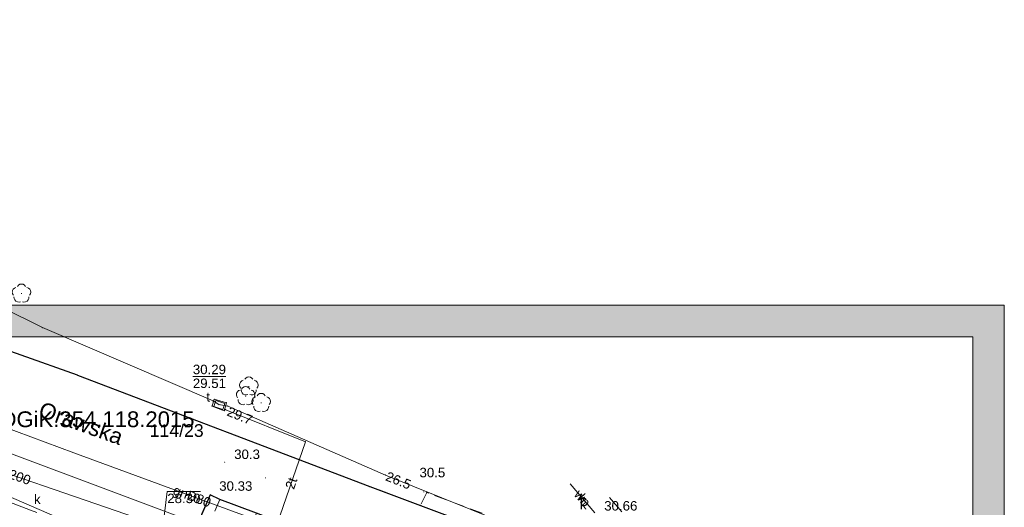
# Model space of a CAD drawing. Extents: x 5468194 to 5468404, y 5919486 to 5919674.
# Tile 15 of 15: x 5468326 to 5468404, y 5919621 to 5919660. Entities that reach past the tile are written whole.
import ezdxf
from ezdxf.enums import TextEntityAlignment as Align

# ---------------------------------------------------------------- set-up
doc = ezdxf.new("R2010")
doc.units = 0
doc.header["$PDSIZE"] = 0.75
doc.linetypes.add('PRZER2-1', pattern=[3, 2, -1])
doc.linetypes.add('PRZER3-1', pattern=[4, 3, -1])
doc.layers.get('0').update_dxf_attribs({"color": 253, "linetype": 'CONTINUOUS', "lineweight": 13})
for name, color, linetype, lineweight in [('GELULI_O', 253, 'PRZER3-1', 18), ('GESDZI', 30, 'CONTINUOUS', 18), ('GESDZI_O', 30, 'CONTINUOUS', 18), ('GOSRBG', 253, 'CONTINUOUS', 18), ('GOSRBG_O', 253, 'CONTINUOUS', 18), ('GSLKRW', 253, 'CONTINUOUS', 25), ('GSPPRB', 253, 'CONTINUOUS', 20), ('GSPRDL', 253, 'CONTINUOUS', 18), ('GSPWPN', 253, 'CONTINUOUS', 13), ('GSPWPN_O', 253, 'CONTINUOUS', 13), ('GSPWPS', 253, 'CONTINUOUS', 13), ('GSPWPS_O', 253, 'CONTINUOUS', 13), ('GSSKOA', 253, 'PRZER3-1', 18), ('GSSKOD', 253, 'PRZER2-1', 18), ('GULGPR', 253, 'CONTINUOUS', 18), ('GULGPR_O', 253, 'CONTINUOUS', 18), ('GULKPR', 253, 'CONTINUOUS', 18), ('GULKPR_O', 253, 'CONTINUOUS', 18), ('GULTPR', 253, 'CONTINUOUS', 18), ('GULTPR_O', 253, 'CONTINUOUS', 18), ('GULWPR', 253, 'CONTINUOUS', 18), ('GULWPR_O', 253, 'CONTINUOUS', 18), ('GUPIWZ', 253, 'CONTINUOUS', 18), ('GUPIWZ_O', 253, 'CONTINUOUS', 18), ('GUPPRZ', 253, 'CONTINUOUS', 18), ('GUPPRZ_O', 253, 'CONTINUOUS', 18), ('GUSIKP', 253, 'CONTINUOUS', 18), ('ZZ_ramka', 250, 'CONTINUOUS', 13)]:
    doc.layers.add(name, color=color, linetype=linetype, lineweight=lineweight)
doc.styles.add('GEO-INFO', font='arial.ttf')

# ---------------------------------------------------------------- blocks, each defined once
blk = doc.blocks.new('POINT')
at = {"color": 0}
blk.add_point((0, 0), dxfattribs=at)
blk = doc.blocks.new('KOLO')
blk.add_hatch(color=0).paths.add_polyline_path([(-0.5, 0), (-0.482963, -0.12941), (-0.433013, -0.25), (-0.353553, -0.353553), (-0.25, -0.433013), (-0.12941, -0.482963), (0, -0.5), (0.12941, -0.482963), (0.25, -0.433013), (0.353553, -0.353553), (0.433013, -0.25), (0.482963, -0.12941), (0.5, 0), (0.482963, 0.12941), (0.433013, 0.25), (0.353553, 0.353553), (0.25, 0.433013), (0.12941, 0.482963), (0, 0.5), (-0.12941, 0.482963), (-0.25, 0.433013), (-0.353553, 0.353553), (-0.433013, 0.25), (-0.482963, 0.12941)])
blk = doc.blocks.new('PROSTOKAT1_5-1_PELNY')
at = {"color": 0}
blk.add_lwpolyline([(0.75, -0.5), (-0.75, -0.5), (-0.75, 0.5), (0.75, 0.5)], close=True, dxfattribs=at)
blk = doc.blocks.new('SPDLP')
blk.add_hatch(color=0).paths.add_polyline_path([(0, -0.09), (0.027812, -0.085595), (0.052901, -0.072812), (0.072812, -0.052901), (0.085595, -0.027812), (0.09, 0), (0.085595, 0.027812), (0.072812, 0.052901), (0.052901, 0.072812), (0.027812, 0.085595), (0, 0.09), (-0.027812, 0.085595), (-0.052901, 0.072812), (-0.072812, 0.052901), (-0.085595, 0.027812), (-0.09, 0), (-0.085595, -0.027812), (-0.072812, -0.052901), (-0.052901, -0.072812), (-0.027812, -0.085595)])
at = {"color": 0}
for points in [[(-1.271938, -0.268652), (-1.40916, -0.048001), (-1.462858, 0.20623), (-1.426585, 0.463525), (-1.304695, 0.693003), (-1.11182, 0.867117), (-0.871109, 0.964971)], [(-0.648554, 1.126667), (-0.481106, 1.325358), (-0.255912, 1.454989), (0, 1.5), (0.255912, 1.454989), (0.481106, 1.325358), (0.648554, 1.126667)], [(0.871109, 0.964971), (1.11182, 0.867117), (1.304695, 0.693003), (1.426585, 0.463525), (1.462858, 0.20623), (1.40916, -0.048001), (1.271938, -0.268652)], [(-0.137547, -1.292703), (-0.389802, -1.355024), (-0.648184, -1.327532), (-0.881678, -1.213525), (-1.062258, -1.026689), (-1.168249, -0.78945), (-1.186929, -0.530282)], [(1.186929, -0.530282), (1.168249, -0.78945), (1.062258, -1.026689), (0.881678, -1.213525), (0.648184, -1.327532), (0.389802, -1.355024), (0.137547, -1.292703)]]:
    blk.add_lwpolyline(points, dxfattribs=at)

msp = doc.modelspace()

# ---------------------------------------------------------------- hatches: boundary and pattern name
at = {"layer": 'ZZ_ramka', "true_color": 0xffffff}
h = msp.add_hatch(color=7, dxfattribs=at)
h.paths.add_polyline_path([(5468401.523, 5919491.204), (5468201.523, 5919491.204), (5468201.523, 5919634.704), (5468401.523, 5919634.704)], flags=16)
h.paths.add_polyline_path([(5468194.023, 5919637.204), (5468404.023, 5919637.204), (5468404.023, 5919488.704), (5468194.023, 5919488.704)])

# ---------------------------------------------------------------- linework, layer by layer
at = {"layer": 'GESDZI', "linetype": 'Continuous', "lineweight": 18, "elevation": 10.22}
for points in [[(5468275.114, 5919656.356), (5468275.54, 5919655.03), (5468276.59, 5919652.23), (5468277.95, 5919649.56), (5468279.68, 5919646.93), (5468281.69, 5919644.67), (5468283.94, 5919642.67), (5468286.47, 5919640.95), (5468289.38, 5919639.2), (5468295.57, 5919636.55), (5468302.78, 5919633.88), (5468315.05, 5919629.35), (5468371.88, 5919608.07), (5468381.59, 5919595.7), (5468386.34, 5919605.41), (5468396.01, 5919601.52), (5468401.165, 5919609.409)], [(5468342.3, 5919490.53), (5468380.89, 5919593.82), (5468381.59, 5919595.7), (5468371.88, 5919608.07), (5468315.05, 5919629.35), (5468302.78, 5919633.88), (5468295.57, 5919636.55), (5468289.38, 5919639.2), (5468286.47, 5919640.95), (5468283.94, 5919642.67), (5468281.69, 5919644.67), (5468279.68, 5919646.93), (5468277.95, 5919649.56), (5468276.59, 5919652.23), (5468275.54, 5919655.03), (5468275.114, 5919656.356)]]:
    msp.add_lwpolyline(points, dxfattribs=at)
at = {"layer": 'GOSRBG', "linetype": 'Continuous', "lineweight": 18, "elevation": 10.04}
msp.add_lwpolyline([(5468265.344, 5919659.794), (5468259.784, 5919650.547), (5468390.529, 5919593.714), (5468400.349, 5919607.998), (5468401.028, 5919609.037)], dxfattribs=at)
at = {"layer": 'GSLKRW', "linetype": 'Continuous', "lineweight": 25, "elevation": 10.18}
for points in [[(5468330.71, 5919631.68), (5468321.79, 5919634.83), (5468311.38, 5919638.76), (5468302.387, 5919642.355), (5468294.582, 5919645.29), (5468293.104, 5919646.02), (5468291.447, 5919646.863), (5468289.758, 5919647.853), (5468288.633, 5919648.638), (5468287.431, 5919649.628), (5468285.758, 5919651.331), (5468284.942, 5919652.263), (5468284.399, 5919653.089)], [(5468330.71, 5919631.68), (5468353.84, 5919622.86)], [(5468351.382, 5919615.744), (5468351.471, 5919616.339), (5468351.358, 5919616.799), (5468351.009, 5919617.364), (5468350.785, 5919617.88), (5468350.358, 5919618.385), (5468349.582, 5919618.957), (5468344.87, 5919620.74), (5468341.98, 5919621.83), (5468341.209, 5919622.202), (5468337.396, 5919613.369)]]:
    msp.add_lwpolyline(points, dxfattribs=at)
msp.add_lwpolyline([(5468353.84, 5919622.86), (5468357.85, 5919621.37), (5468373.78, 5919615.39, -0.061384), (5468375.81, 5919614.36, -0.063108), (5468378.16, 5919612.42, -0.057977), (5468380.58, 5919609.19), (5468382.05, 5919606.55), (5468383.2, 5919604.88), (5468384.53, 5919603.31), (5468384.927, 5919602.967), (5468387.19, 5919601.01), (5468389.12, 5919599.81)], format="xyb", dxfattribs=at)
at = {"layer": 'GSPPRB', "linetype": 'Continuous', "lineweight": 20}
for p in [(5468327.95, 5919635.44, 10.28), (5468330.71, 5919631.68, 10.28), (5468341.45, 5919629.63, 10.28), (5468341.54, 5919629.77, 10.28), (5468342.5, 5919629.49, 10.28), (5468341.37, 5919629.22, 10.28), (5468342.33, 5919628.86, 10.28), (5468342.45, 5919628.94, 10.28), (5468342.6, 5919629.23, 10.28), (5468348.75, 5919626.4, 10.28), (5468353.84, 5919622.86, 10.28), (5468358.35, 5919622.38, 10.28), (5468341.98, 5919621.83, 10.28), (5468357.85, 5919621.37, 10.28)]:
    msp.add_point(p, dxfattribs=at)
at = {"layer": 'GSSKOA', "linetype": 'PRZER3-1', "lineweight": 18, "ltscale": 0.5, "elevation": 10.18}
for points in [[(5468373.78, 5919615.39), (5468357.85, 5919621.37), (5468353.84, 5919622.86), (5468330.71, 5919631.68), (5468321.79, 5919634.83)], [(5468337.396, 5919613.369), (5468341.209, 5919622.202), (5468341.98, 5919621.83), (5468344.87, 5919620.74)]]:
    msp.add_lwpolyline(points, dxfattribs=at)
at = {"layer": 'GSSKOD', "linetype": 'PRZER2-1', "lineweight": 18, "ltscale": 0.5, "elevation": 10.18}
for points in [[(5468387.605, 5919616.776), (5468388.15, 5919613.7), (5468388.44, 5919611.54), (5468388.66, 5919609.61), (5468389, 5919605.04, -0.185066), (5468387.53, 5919603.02), (5468386.59, 5919603), (5468385.22, 5919604.26), (5468384.48, 5919604.99), (5468383.93, 5919605.78), (5468382.81, 5919607.44), (5468381.61, 5919609.64), (5468380.45, 5919611.41), (5468378.95, 5919613.28), (5468377.49, 5919614.52), (5468376.49, 5919615.27, 0.059951), (5468373.95, 5919616.53), (5468358.35, 5919622.38), (5468357.85, 5919621.37)], [(5468357.85, 5919621.37), (5468373.78, 5919615.39, -0.061384), (5468375.81, 5919614.36, -0.063108), (5468378.16, 5919612.42, -0.057977), (5468380.58, 5919609.19), (5468382.05, 5919606.55, 0.049931), (5468384.53, 5919603.31), (5468387.19, 5919601.01), (5468389.12, 5919599.81), (5468394.08, 5919607.08, -0.387526), (5468392.04, 5919606.87, -0.077498), (5468391.35, 5919607.6, -0.084562), (5468390.49, 5919610.14), (5468389.731, 5919616.028)]]:
    msp.add_lwpolyline(points, format="xyb", dxfattribs=at)
msp.add_lwpolyline([(5468341.26, 5919612.03), (5468344.87, 5919620.74), (5468341.98, 5919621.83), (5468338.34, 5919613.12), (5468338.303, 5919613.032)], dxfattribs=at)
at = {"layer": 'GULGPR', "linetype": 'Continuous', "lineweight": 18, "elevation": 10.14}
msp.add_lwpolyline([(5468311.93, 5919632.65), (5468317.947, 5919630.162), (5468330.422, 5919625.536), (5468349.151, 5919618.632), (5468362.952, 5919613.471), (5468375.881, 5919608.701), (5468388.184, 5919602.932), (5468397.234, 5919598.765)], dxfattribs=at)
at = {"layer": 'GULKPR', "linetype": 'Continuous', "lineweight": 18, "elevation": 10.14}
for points in [[(5468317.815, 5919626.434), (5468318.287, 5919626.271), (5468337.002, 5919619.816), (5468337.475, 5919619.652)], [(5468319.444, 5919623.888), (5468319.911, 5919623.709), (5468327, 5919620.992), (5468327.5, 5919620.8)], [(5468369.698, 5919623.077), (5468371.63, 5919620.78)]]:
    msp.add_lwpolyline(points, dxfattribs=at)
at = {"layer": 'GULKPR', "linetype": 'PRZER3-1', "lineweight": 18, "ltscale": 0.5, "elevation": 10.14}
msp.add_lwpolyline([(5468372.797, 5919621.986), (5468384.96, 5919607.87)], dxfattribs=at)
at = {"layer": 'GULTPR', "linetype": 'Continuous', "lineweight": 18, "elevation": 10.14}
for points in [[(5468311.754, 5919643.464), (5468327.95, 5919635.44), (5468341.45, 5919629.63), (5468341.906, 5919629.348)], [(5468341.906, 5919629.348), (5468342.6, 5919629.23), (5468355.07, 5919623.76), (5468377.49, 5919614.74), (5468393.99, 5919600.88), (5468397.532, 5919599.573)], [(5468342.368, 5919629.001), (5468342.45, 5919628.94), (5468348.75, 5919626.4), (5468346.5, 5919619.83), (5468344.13, 5919614.43), (5468340.45, 5919612.27)]]:
    msp.add_lwpolyline(points, dxfattribs=at)
at = {"layer": 'GULWPR', "linetype": 'Continuous', "lineweight": 18, "elevation": 10.14}
msp.add_lwpolyline([(5468371.63, 5919620.78), (5468369.698, 5919623.077)], dxfattribs=at)
at = {"layer": 'GUPPRZ_O', "linetype": 'Continuous', "lineweight": 9, "elevation": 10.8, "flags": 128}
for points in [[(5468339.844, 5919631.574), (5468342.464, 5919631.574)], [(5468340.441, 5919622.475), (5468337.82, 5919622.475), (5468337.475, 5919619.652)], [(5468337.82, 5919622.475), (5468340.441, 5919622.475)]]:
    msp.add_lwpolyline(points, dxfattribs=at)
at = {"layer": 'GUSIKP', "linetype": 'Continuous', "lineweight": 18, "elevation": 10.14}
msp.add_lwpolyline([(5468341.37, 5919629.22), (5468342.33, 5919628.86), (5468342.5, 5919629.49), (5468341.54, 5919629.77)], close=True, dxfattribs=at)
at = {"layer": 'ZZ_ramka', "elevation": 10.06}
for points in [[(5468194.023, 5919637.204), (5468404.023, 5919637.204), (5468404.023, 5919488.704), (5468194.023, 5919488.704)], [(5468401.523, 5919491.204), (5468201.523, 5919491.204), (5468201.523, 5919634.704), (5468401.523, 5919634.704)]]:
    msp.add_lwpolyline(points, close=True, dxfattribs=at)

# ---------------------------------------------------------------- block references
at = {"layer": 'GSPRDL', "lineweight": 18, "xscale": 0.5, "yscale": 0.5}
for p in [(5468326.29, 5919638.13, 10.12), (5468344.27, 5919630.78, 10.12), (5468344.02, 5919630.01, 10.12), (5468345.25, 5919629.48, 10.12)]:
    msp.add_blockref('SPDLP', p, dxfattribs=at)
at = {"layer": 'GSPWPN', "lineweight": 13, "xscale": 0.09, "yscale": 0.09}
for p in [(5468342.364, 5919624.786, 10.08), (5468358.108, 5919622.434, 10.08)]:
    msp.add_blockref('KOLO', p, dxfattribs=at)
at = {"layer": 'GSPWPS', "lineweight": 13, "xscale": 0.09, "yscale": 0.09}
for p in [(5468341.54, 5919629.77, 10.08), (5468342.5, 5919629.49, 10.08), (5468341.37, 5919629.22, 10.08), (5468342.33, 5919628.86, 10.08), (5468345.584, 5919623.539, 10.08)]:
    msp.add_blockref('KOLO', p, dxfattribs=at)
at = {"layer": 'GUPIWZ', "lineweight": 18, "xscale": 0.5, "yscale": 0.5, "rotation": 341.7275893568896}
msp.add_blockref('PROSTOKAT1_5-1_PELNY', (5468341.95, 5919629.32, 10.18), dxfattribs=at)
at = {"layer": 'GUPPRZ', "lineweight": 18}
for p in [(5468327.95, 5919635.44, 10.16), (5468341.45, 5919629.63, 10.16), (5468341.906, 5919629.348, 10.16), (5468342.45, 5919628.94, 10.16), (5468342.6, 5919629.23, 10.16), (5468355.07, 5919623.76, 10.16)]:
    msp.add_blockref('POINT', p, dxfattribs=at)

# ---------------------------------------------------------------- texts
at = {"layer": 'GELULI_O', "linetype": 'Continuous', "lineweight": 0, "style": 'GEO-INFO'}
msp.add_text('Orawska', height=1.25, rotation=340.42298, dxfattribs=at).set_placement((5468331.003, 5919627.869, 10.8), align=Align.MIDDLE_CENTER)
at = {"layer": 'GESDZI_O', "linetype": 'Continuous', "lineweight": 0, "style": 'GEO-INFO'}
msp.add_text('114/23', height=1, dxfattribs=at).set_placement((5468338.564, 5919627.288, 10.8), align=Align.MIDDLE_CENTER)
at = {"layer": 'GOSRBG_O', "linetype": 'Continuous', "lineweight": 0, "style": 'GEO-INFO'}
msp.add_text('MODGiK.354.118.2015', height=1.25, dxfattribs=at).set_placement((5468330.899, 5919628.181, 10.8), align=Align.MIDDLE_CENTER)
at = {"layer": 'GSPWPN_O', "linetype": 'Continuous', "lineweight": 0, "style": 'GEO-INFO'}
for s, p in [('30.3', (5468343.114, 5919625.036, 10.8)), ('30.5', (5468357.77, 5919623.591, 10.8))]:
    msp.add_text(s, height=0.75, dxfattribs=at).set_placement(p)
at = {"layer": 'GSPWPS_O', "linetype": 'Continuous', "lineweight": 0, "style": 'GEO-INFO'}
msp.add_text('30.33', height=0.75, dxfattribs=at).set_placement((5468341.93, 5919622.524, 10.8))
at = {"layer": 'GULGPR_O', "linetype": 'Continuous', "lineweight": 0, "style": 'GEO-INFO'}
msp.add_text('gnD80', height=0.75, rotation=339.76309, dxfattribs=at).set_placement((5468339.787, 5919622.084, 10.8), align=Align.MIDDLE_CENTER)
at = {"layer": 'GULKPR_O', "linetype": 'Continuous', "lineweight": 0, "style": 'GEO-INFO'}
msp.add_text('kdD200', height=0.75, rotation=340.96777, dxfattribs=at).set_placement((5468325.284, 5919623.925, 10.8), align=Align.MIDDLE)
msp.add_text('k', height=0.75, rotation=310.06825, dxfattribs=at).set_placement((5468370.664, 5919621.928, 10.8), align=Align.MIDDLE_CENTER)
at = {"layer": 'GULTPR_O', "linetype": 'Continuous', "lineweight": 0, "style": 'GEO-INFO'}
msp.add_text('2t', height=0.75, rotation=71.09542, dxfattribs=at).set_placement((5468347.625, 5919623.115, 10.8), align=Align.MIDDLE_CENTER)
at = {"layer": 'GULWPR_O', "linetype": 'Continuous', "lineweight": 0, "style": 'GEO-INFO'}
msp.add_text('wo', height=0.75, rotation=310.06825, dxfattribs=at).set_placement((5468370.664, 5919621.928, 10.8), align=Align.MIDDLE_CENTER)
at = {"layer": 'GUPIWZ_O', "linetype": 'Continuous', "lineweight": 0, "style": 'GEO-INFO'}
for s, p in [('t', (5468341.2, 5919629.57, 10.8)), ('k', (5468327.804, 5919621.479, 10.8)), ('k', (5468370.98, 5919621.06, 10.8))]:
    msp.add_text(s, height=0.75, dxfattribs=at).set_placement(p, align=Align.RIGHT)
at = {"layer": 'GUPPRZ_O', "linetype": 'Continuous', "lineweight": 0, "style": 'GEO-INFO'}
for s, p in [('30.29', (5468339.844, 5919631.747)), ('29.51', (5468339.844, 5919630.652)), ('30.66', (5468372.38, 5919620.957))]:
    msp.add_text(s, height=0.75, dxfattribs=at).set_placement(p)
for s, rotation, p in [('29.7', 337.78633, (5468342.616, 5919628.847, 10.8)), ('26.5', 338.39369, (5468355.159, 5919623.714, 10.8))]:
    msp.add_text(s, height=0.75, rotation=rotation, dxfattribs=at).set_placement(p, align=Align.MIDDLE_LEFT)
msp.add_text('28.30', height=0.75, dxfattribs=at).set_placement((5468337.82, 5919621.923), align=Align.MIDDLE_LEFT)

doc.saveas('drawing.dxf')
